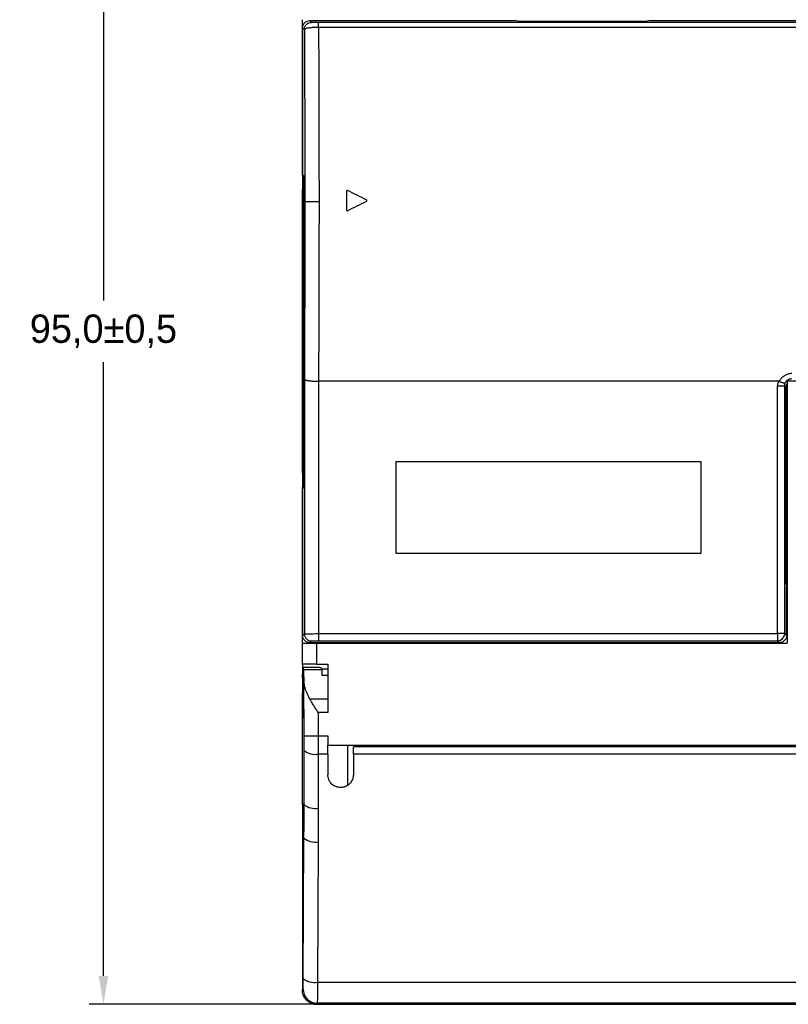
# Model space of a CAD drawing. Header units: millimetres. Extents: x 656 to 1378, y 2 to 512.
# Tile 3 of 15: x 811 to 865, y 194 to 264. Entities that reach past the tile are written whole.
import ezdxf

# ---------------------------------------------------------------- set-up
doc = ezdxf.new("R2010")
doc.units = ezdxf.units.MM
doc.header["$LTSCALE"] = 2
doc.header["$PDSIZE"] = -1
doc.layers.add('HMI-D4', color=250, linetype='Continuous')
doc.dimstyles.new('ISO-25', dxfattribs={"dimtxt": 2.5, "dimasz": 2.5, "dimexe": 1.25, "dimexo": 0.625, "dimtad": 1, "dimtxsty": 'Standard', "dimcen": 2.5, "dimadec": 0, "dimazin": 0, "dimtfac": 1, "dimtmove": 0, "dimatfit": 3, "dimfxl": 1, "dimarcsym": 0})

# ---------------------------------------------------------------- blocks, each defined once
blk = doc.blocks.new('*D13')
at = {"layer": 'Defpoints', "color": 0}
for p in [(831.998, 289.066), (816.55, 194.06), (831.998, 194.06)]:
    blk.add_point(p, dxfattribs=at)
at = {"layer": 'HMI-D4', "color": 0, "lineweight": -2}
for p, q in [((831.998, 289.066), (815.55, 289.066)), ((816.55, 287.066), (816.55, 243.73)), ((816.55, 196.06), (816.55, 239.396)), ((831.998, 194.06), (815.55, 194.06))]:
    blk.add_line(p, q, dxfattribs=at)
at = {"layer": 'HMI-D4', "color": 0}
for points in [[(816.216, 287.066), (816.883, 287.066), (816.55, 289.066)], [(816.216, 196.06), (816.883, 196.06), (816.55, 194.06)]]:
    blk.add_solid(points, dxfattribs=at)
at = {"layer": 'HMI-D4', "color": 0, "insert": (816.55, 241.563), "char_height": 2, "attachment_point": 5}
blk.add_mtext('95,0±0,5', dxfattribs=at)

msp = doc.modelspace()

# ---------------------------------------------------------------- linework, layer by layer
at = {"color": 7, "linetype": 'Continuous', "lineweight": 25}
for p, q in [((830.587, 252.559), (830.587, 263.559)), ((831.23, 263.367), (831.105, 263.492)), ((831.105, 263.492), (845.605, 263.492)), ((845.78, 263.457), (845.605, 263.492)), ((845.78, 263.457), (854.93, 263.457)), ((855.105, 263.492), (854.93, 263.457)), ((855.105, 263.492), (880.955, 263.492)), ((830.605, 262.992), (830.605, 252.64)), ((830.73, 262.867), (830.605, 262.992)), ((880.821, 263.358), (831.731, 263.358)), ((880.821, 263.004), (831.731, 263.004)), ((830.587, 252.559), (830.685, 252.559)), ((830.587, 252.559), (830.587, 251.559)), ((830.605, 252.64), (830.703, 252.542)), ((830.703, 252.542), (830.703, 230.542)), ((830.587, 231.56), (830.587, 251.559)), ((830.587, 251.559), (830.703, 251.559)), ((830.605, 251.542), (830.605, 231.542)), ((830.703, 251.542), (830.605, 251.542)), ((833.705, 251.461), (833.705, 250.123)), ((830.727, 238.2), (830.727, 220.214)), ((831.727, 238.042), (831.727, 220.223)), ((864.176, 238.042), (831.728, 238.042)), ((864.124, 220.223), (864.124, 237.723)), ((864.624, 220.223), (864.624, 237.723)), ((864.624, 237.723), (864.72, 237.627)), ((864.787, 238.059), (864.787, 219.559)), ((864.787, 238.059), (881.487, 238.059)), ((864.72, 223.709), (864.72, 237.627)), ((864.787, 234.359), (864.72, 234.359)), ((837.202, 232.383), (858.702, 232.383)), ((837.202, 225.883), (837.202, 232.383)), ((858.702, 232.383), (858.702, 225.883)), ((830.605, 231.56), (830.587, 231.56)), ((830.587, 231.56), (830.587, 230.56)), ((830.605, 231.542), (830.703, 231.542)), ((830.587, 230.56), (830.703, 230.56)), ((830.587, 219.559), (830.587, 230.56)), ((830.605, 230.445), (830.703, 230.542)), ((830.605, 230.445), (830.605, 220.092)), ((858.702, 225.883), (837.202, 225.883)), ((864.72, 223.709), (864.755, 223.534)), ((864.755, 223.359), (864.755, 223.534)), ((864.755, 220.092), (864.755, 223.359)), ((864.755, 223.359), (864.787, 223.359)), ((830.605, 220.092), (830.727, 220.214)), ((831.105, 219.592), (831.227, 219.714)), ((831.727, 220.223), (864.124, 220.223)), ((831.727, 219.723), (864.124, 219.723)), ((864.124, 220.223), (864.124, 219.723)), ((864.624, 220.223), (864.124, 220.223)), ((864.124, 219.723), (864.255, 219.592)), ((864.624, 220.223), (864.755, 220.092)), ((830.587, 218.06), (830.587, 219.559)), ((830.587, 219.559), (831.587, 219.559)), ((831.105, 219.592), (864.255, 219.592)), ((831.587, 219.559), (831.587, 218.06)), ((831.587, 219.559), (864.787, 219.559)), ((831.587, 218.06), (830.587, 218.06)), ((830.623, 217.86), (830.648, 217.86)), ((830.648, 217.86), (831.787, 217.86)), ((831.987, 217.668), (830.665, 217.668)), ((831.587, 218.06), (832.387, 218.06)), ((831.787, 217.86), (831.787, 217.847)), ((831.987, 217.711), (831.987, 217.668)), ((831.987, 217.261), (831.987, 217.668)), ((832.387, 218.06), (832.387, 214.66)), ((832.387, 217.261), (831.987, 217.261)), ((830.707, 213.014), (830.691, 216.816)), ((830.587, 215.862), (830.587, 216.047)), ((830.587, 208.157), (830.587, 215.862)), ((831.106, 215.621), (832.387, 215.621)), ((831.7, 214.66), (831.707, 213.018)), ((832.387, 214.66), (831.7, 214.66)), ((830.707, 213.014), (831.707, 213.018)), ((831.707, 213.018), (832.387, 213.018)), ((832.387, 213.018), (832.387, 212.359)), ((830.707, 208.158), (830.709, 211.978)), ((832.387, 212.359), (1005.787, 212.359)), ((832.387, 211.724), (832.387, 212.359)), ((833.787, 209.524), (833.787, 212.359)), ((1003.987, 212.227), (834.187, 212.227)), ((834.187, 211.724), (834.187, 212.227)), ((831.709, 211.724), (831.707, 207.903)), ((832.387, 211.724), (831.709, 211.724)), ((832.387, 211.724), (832.387, 210.26)), ((1003.987, 211.724), (834.187, 211.724)), ((834.187, 211.724), (834.187, 210.26)), ((830.707, 208.158), (830.587, 208.157)), ((830.587, 208.157), (830.587, 205.789)), ((830.701, 205.789), (830.587, 205.789)), ((830.587, 205.789), (830.587, 195.06)), ((830.655, 195.877), (830.701, 205.789)), ((831.701, 205.53), (831.655, 195.618)), ((831.655, 195.618), (1006.52, 195.618)), ((830.587, 195.06), (830.639, 195.136)), ((831.638, 194.137), (831.587, 194.06)), ((831.587, 194.06), (1006.588, 194.06)), ((831.587, 194.059), (833.787, 194.059)), ((1006.537, 194.137), (831.638, 194.137)), ((833.787, 194.059), (833.787, 194.06)), ((833.787, 194.059), (997.787, 194.059))]:
    msp.add_line(p, q, dxfattribs=at)
at = {"color": 8, "linetype": 'Continuous', "lineweight": 25}
for p, q in [((831.978, 217.73), (832.387, 217.73)), ((830.697, 215.16), (830.665, 215.16))]:
    msp.add_line(p, q, dxfattribs=at)
at = {"color": 7, "linetype": 'Continuous', "lineweight": 25, "flags": 128}
for points in [[(830.587, 218.06), (830.587, 218.054), (830.587, 218.038), (830.587, 218.012), (830.587, 217.975), (830.587, 217.929), (830.587, 217.872), (830.587, 217.805), (830.587, 217.73)], [(830.587, 217.73), (830.587, 217.655), (830.587, 217.576), (830.587, 217.493), (830.587, 217.407), (830.587, 217.318), (830.587, 217.225), (830.587, 217.128), (830.587, 217.028)], [(830.587, 217.028), (830.587, 216.922), (830.587, 216.811), (830.587, 216.694), (830.587, 216.572), (830.587, 216.446), (830.587, 216.316), (830.587, 216.183), (830.587, 216.047)], [(830.587, 208.205), (830.587, 207.907), (830.587, 207.608), (830.587, 207.307), (830.587, 207.005), (830.587, 206.702), (830.587, 206.398), (830.587, 206.094), (830.587, 205.789)]]:
    msp.add_lwpolyline(points, dxfattribs=at)
at = {"color": 7, "linetype": 'Continuous', "lineweight": 25}
for centre, radius, start, end in [((864.124, 220.223), 0.5, 270.02044, 359.97956), ((831.482, 212.923), 1.22, 230.70079, 280.73053), ((831.48, 209.102), 1.22, 230.70079, 280.73053), ((831.479, 206.731), 1.221, 230.47599, 280.49814), ((831.432, 196.819), 1.221, 230.47599, 280.49814), ((831.639, 195.137), 1, 180.03611, 269.9748), ((831.587, 195.059), 1, 247.13667, 270)]:
    msp.add_arc(centre, radius, start, end, dxfattribs=at)
for points, knots in [([(830.605, 262.992), (830.605, 263.051), (830.616, 263.115), (830.664, 263.238), (830.703, 263.297), (830.8, 263.394), (830.859, 263.433), (830.982, 263.481), (831.046, 263.492), (831.105, 263.492)], [0, 0, 0, 0, 0.25, 0.25, 0.5, 0.5, 0.75, 0.75, 1, 1, 1, 1]), ([(830.73, 262.867), (830.73, 262.998), (830.784, 263.128), (830.969, 263.313), (831.099, 263.367), (831.23, 263.367)], [0, 0, 0, 0, 0.5, 0.5, 1, 1, 1, 1]), ([(831.731, 263.004), (831.7, 263.004), (831.634, 263.004), (831.527, 263.004), (831.408, 263.003), (831.279, 262.998), (831.146, 262.988), (831.016, 262.973), (830.9, 262.951), (830.807, 262.925), (830.745, 262.895), (830.735, 262.876), (830.73, 262.867)], [0, 0, 0, 0, 0.058996, 0.127624, 0.206419, 0.295665, 0.395241, 0.504457, 0.621924, 0.745529, 0.87256, 1, 1, 1, 1]), ([(831.731, 263.004), (831.731, 263.103), (831.731, 263.198), (831.731, 263.326), (831.731, 263.356), (831.731, 263.358)], [0, 0, 0, 0, 0.5, 0.5, 1, 1, 1, 1]), ([(831.731, 263.004), (831.732, 262.793), (831.734, 262.371), (831.737, 261.733), (831.74, 261.094), (831.743, 260.453), (831.745, 259.809), (831.748, 259.164), (831.75, 258.517), (831.752, 257.869), (831.754, 257.22), (831.755, 256.569), (831.757, 255.918), (831.758, 255.266), (831.759, 254.613), (831.76, 253.96), (831.761, 253.306), (831.761, 252.653), (831.762, 251.999), (831.762, 251.346), (831.762, 250.91), (831.762, 250.693)], [0, 0, 0, 0, 0.053, 0.10596, 0.158878, 0.211756, 0.264592, 0.317388, 0.370142, 0.422856, 0.475528, 0.52816, 0.58075, 0.6333, 0.685808, 0.738276, 0.790703, 0.843089, 0.895433, 0.947737, 1, 1, 1, 1]), ([(833.777, 251.506), (833.762, 251.513), (833.743, 251.513), (833.714, 251.495), (833.705, 251.478), (833.705, 251.461)], [0, 0, 0, 0, 0.5, 0.5, 1, 1, 1, 1]), ([(831.762, 250.693), (831.645, 250.693), (831.519, 250.693), (831.276, 250.693), (831.158, 250.693), (830.964, 250.694), (830.887, 250.694), (830.788, 250.694), (830.764, 250.695), (830.762, 250.695)], [0, 0, 0, 0, 0.25, 0.25, 0.5, 0.5, 0.75, 0.75, 1, 1, 1, 1]), ([(831.762, 250.693), (831.762, 250.475), (831.762, 250.04), (831.762, 249.389), (831.761, 248.738), (831.761, 248.09), (831.76, 247.443), (831.759, 246.798), (831.758, 246.154), (831.757, 245.513), (831.755, 244.875), (831.753, 244.239), (831.752, 243.605), (831.75, 242.974), (831.747, 242.346), (831.745, 241.721), (831.743, 241.099), (831.74, 240.481), (831.737, 239.865), (831.734, 239.254), (831.731, 238.646), (831.729, 238.243), (831.728, 238.042)], [0, 0, 0, 0, 0.0507695, 0.101458, 0.1520655, 0.2025919, 0.2530373, 0.3034018, 0.3536852, 0.4038876, 0.4540091, 0.5040495, 0.5540089, 0.6038874, 0.6536849, 0.7034014, 0.7530369, 0.8025914, 0.852065, 0.9014576, 0.9507693, 1, 1, 1, 1]), ([(833.705, 250.123), (833.705, 250.106), (833.714, 250.089), (833.743, 250.072), (833.762, 250.071), (833.777, 250.078)], [0, 0, 0, 0, 0.5, 0.5, 1, 1, 1, 1]), ([(865.12, 238.58), (865.094, 238.579), (865.035, 238.578), (864.938, 238.565), (864.823, 238.536), (864.707, 238.488), (864.61, 238.434), (864.538, 238.382), (864.468, 238.325), (864.391, 238.257), (864.33, 238.183), (864.287, 238.121), (864.257, 238.074), (864.242, 238.043), (864.236, 238.031)], [0, 0, 0, 0, 0.072369, 0.159558, 0.261505, 0.394194, 0.499067, 0.564607, 0.636497, 0.749387, 0.845967, 0.903368, 0.960582, 1, 1, 1, 1]), ([(830.727, 238.2), (830.729, 238.194), (830.732, 238.183), (830.751, 238.166), (830.778, 238.149), (830.816, 238.132), (830.863, 238.116), (830.917, 238.101), (830.978, 238.088), (831.043, 238.077), (831.111, 238.068), (831.181, 238.06), (831.251, 238.054), (831.32, 238.049), (831.387, 238.046), (831.452, 238.044), (831.515, 238.043), (831.573, 238.042), (831.628, 238.042), (831.679, 238.042), (831.712, 238.042), (831.728, 238.042)], [0, 0, 0, 0, 0.066608, 0.133524, 0.200311, 0.266528, 0.331744, 0.395553, 0.45759, 0.517539, 0.575137, 0.630179, 0.682515, 0.732045, 0.778717, 0.82252, 0.863473, 0.901623, 0.937038, 0.969799, 1, 1, 1, 1]), ([(864.124, 237.723), (864.182, 237.723), (864.245, 237.723), (864.367, 237.723), (864.426, 237.723), (864.523, 237.723), (864.561, 237.723), (864.611, 237.723), (864.623, 237.723), (864.624, 237.723)], [0, 0, 0, 0, 0.25, 0.25, 0.5, 0.5, 0.75, 0.75, 1, 1, 1, 1]), ([(864.236, 238.031), (864.258, 238.022), (864.302, 238.004), (864.367, 237.979), (864.429, 237.956), (864.486, 237.938), (864.537, 237.924), (864.581, 237.915), (864.615, 237.911), (864.641, 237.912), (864.658, 237.915), (864.663, 237.92), (864.665, 237.922)], [0, 0, 0, 0, 0.100139, 0.203086, 0.307806, 0.413148, 0.517929, 0.621028, 0.721462, 0.818443, 0.911403, 1, 1, 1, 1]), ([(864.665, 237.922), (864.701, 238.008), (864.762, 238.086), (864.923, 238.195), (865.021, 238.226), (865.12, 238.226)], [0, 0, 0, 0, 0.5, 0.5, 1, 1, 1, 1]), ([(831.105, 219.592), (831.046, 219.592), (830.982, 219.603), (830.859, 219.651), (830.8, 219.69), (830.703, 219.787), (830.664, 219.846), (830.616, 219.969), (830.605, 220.033), (830.605, 220.092)], [0, 0, 0, 0, 0.25, 0.25, 0.5, 0.5, 0.75, 0.75, 1, 1, 1, 1]), ([(830.727, 220.214), (830.732, 220.216), (830.842, 220.217), (831.211, 220.22), (831.468, 220.222), (831.727, 220.223)], [0, 0, 0, 0, 0.5, 0.5, 1, 1, 1, 1]), ([(830.727, 220.214), (830.727, 220.156), (830.738, 220.092), (830.787, 219.969), (830.825, 219.91), (830.923, 219.812), (830.982, 219.774), (831.105, 219.725), (831.168, 219.715), (831.227, 219.714)], [0, 0, 0, 0, 0.25, 0.25, 0.5, 0.5, 0.75, 0.75, 1, 1, 1, 1]), ([(831.727, 220.223), (831.727, 220.094), (831.727, 219.965), (831.727, 219.78), (831.727, 219.725), (831.727, 219.723)], [0, 0, 0, 0, 0.5, 0.5, 1, 1, 1, 1]), ([(864.755, 220.092), (864.755, 220.033), (864.744, 219.969), (864.695, 219.846), (864.657, 219.787), (864.56, 219.69), (864.501, 219.651), (864.377, 219.603), (864.314, 219.592), (864.255, 219.592)], [0, 0, 0, 0, 0.25, 0.25, 0.5, 0.5, 0.75, 0.75, 1, 1, 1, 1]), ([(830.623, 217.86), (830.619, 217.86), (830.614, 217.817), (830.606, 217.646), (830.602, 217.518), (830.599, 217.36)], [0, 0, 0, 0, 0.5, 0.5, 1, 1, 1, 1]), ([(831.887, 217.799), (831.877, 217.802), (831.857, 217.808), (831.832, 217.818), (831.809, 217.828), (831.791, 217.838), (831.789, 217.844), (831.787, 217.847)], [0, 0, 0, 0, 0.167253, 0.333454, 0.500439, 0.75073, 1, 1, 1, 1]), ([(831.987, 217.711), (831.987, 217.717), (831.986, 217.73), (831.977, 217.747), (831.961, 217.765), (831.933, 217.783), (831.903, 217.793), (831.887, 217.799)], [0, 0, 0, 0, 0.168985, 0.335795, 0.502205, 0.752066, 1, 1, 1, 1]), ([(830.595, 217.121), (830.593, 216.957), (830.591, 216.762), (830.588, 216.333), (830.587, 216.099), (830.587, 215.862)], [0, 0, 0, 0, 0.5, 0.5, 1, 1, 1, 1]), ([(830.691, 216.816), (830.692, 216.782), (830.696, 216.713), (830.712, 216.604), (830.738, 216.488), (830.772, 216.366), (830.823, 216.215), (830.895, 216.035), (830.991, 215.829), (831.068, 215.691), (831.106, 215.621)], [0, 0, 0, 0, 0.092787, 0.18884, 0.288506, 0.392094, 0.499881, 0.664728, 0.831203, 1, 1, 1, 1]), ([(830.697, 215.16), (830.696, 215.235), (830.696, 215.32), (830.694, 215.504), (830.693, 215.604), (830.69, 215.796), (830.687, 215.887), (830.683, 216.02), (830.68, 216.06), (830.675, 216.06), (830.672, 216.02), (830.668, 215.887), (830.667, 215.796), (830.665, 215.604), (830.665, 215.504), (830.665, 215.32), (830.665, 215.235), (830.665, 215.16)], [0, 0, 0, 0, 0.125, 0.125, 0.25, 0.25, 0.375, 0.375, 0.5, 0.5, 0.625, 0.625, 0.75, 0.75, 0.875, 0.875, 1, 1, 1, 1]), ([(831.7, 214.66), (831.668, 214.71), (831.608, 214.804), (831.525, 214.934), (831.455, 215.046), (831.359, 215.2), (831.241, 215.391), (831.149, 215.548), (831.106, 215.621)], [0, 0, 0, 0, 0.154684, 0.289568, 0.404652, 0.499936, 0.767068, 1, 1, 1, 1]), ([(830.665, 215.16), (830.666, 215.085), (830.666, 215), (830.668, 214.816), (830.669, 214.716), (830.672, 214.524), (830.675, 214.432), (830.679, 214.299), (830.682, 214.26), (830.687, 214.26), (830.69, 214.299), (830.694, 214.432), (830.695, 214.524), (830.697, 214.716), (830.697, 214.816), (830.697, 215), (830.697, 215.085), (830.697, 215.16)], [0, 0, 0, 0, 0.125, 0.125, 0.25, 0.25, 0.375, 0.375, 0.5, 0.5, 0.625, 0.625, 0.75, 0.75, 0.875, 0.875, 1, 1, 1, 1]), ([(831.707, 213.018), (831.707, 212.945), (831.708, 212.799), (831.708, 212.581), (831.708, 212.364), (831.709, 212.148), (831.709, 211.935), (831.709, 211.794), (831.709, 211.724)], [0, 0, 0, 0, 0.167326, 0.334388, 0.501187, 0.667722, 0.833993, 1, 1, 1, 1]), ([(833.287, 209.36), (833.181, 209.36), (833.067, 209.379), (832.845, 209.467), (832.739, 209.536), (832.563, 209.711), (832.494, 209.818), (832.407, 210.039), (832.387, 210.154), (832.387, 210.26)], [0, 0, 0, 0, 0.25, 0.25, 0.5, 0.5, 0.75, 0.75, 1, 1, 1, 1]), ([(834.187, 210.26), (834.187, 210.154), (834.168, 210.039), (834.08, 209.818), (834.012, 209.711), (833.836, 209.535), (833.729, 209.467), (833.508, 209.379), (833.393, 209.36), (833.287, 209.36)], [0, 0, 0, 0, 0.25, 0.25, 0.5, 0.5, 0.75, 0.75, 1, 1, 1, 1]), ([(830.659, 200.76), (830.659, 200.829), (830.659, 200.906), (830.658, 201.075), (830.658, 201.167), (830.655, 201.343), (830.654, 201.427), (830.65, 201.549), (830.647, 201.585), (830.643, 201.585), (830.64, 201.549), (830.636, 201.427), (830.635, 201.343), (830.632, 201.167), (830.632, 201.075), (830.631, 200.906), (830.631, 200.829), (830.631, 200.76)], [0, 0, 0, 0, 0.125, 0.125, 0.25, 0.25, 0.375, 0.375, 0.5, 0.5, 0.625, 0.625, 0.75, 0.75, 0.875, 0.875, 1, 1, 1, 1]), ([(830.631, 200.76), (830.631, 200.691), (830.631, 200.613), (830.632, 200.444), (830.632, 200.353), (830.635, 200.177), (830.636, 200.093), (830.64, 199.971), (830.643, 199.935), (830.647, 199.935), (830.65, 199.971), (830.654, 200.093), (830.655, 200.177), (830.658, 200.353), (830.658, 200.444), (830.659, 200.613), (830.659, 200.691), (830.659, 200.76)], [0, 0, 0, 0, 0.125, 0.125, 0.25, 0.25, 0.375, 0.375, 0.5, 0.5, 0.625, 0.625, 0.75, 0.75, 0.875, 0.875, 1, 1, 1, 1]), ([(830.639, 195.136), (830.64, 195.139), (830.642, 195.157), (830.646, 195.228), (830.647, 195.282), (830.65, 195.419), (830.652, 195.502), (830.654, 195.683), (830.654, 195.781), (830.655, 195.877)], [0, 0, 0, 0, 0.25, 0.25, 0.5, 0.5, 0.75, 0.75, 1, 1, 1, 1]), ([(831.655, 195.618), (831.652, 195.205), (831.649, 194.83), (831.644, 194.301), (831.641, 194.148), (831.638, 194.137)], [0, 0, 0, 0, 0.5, 0.5, 1, 1, 1, 1]), ([(831.587, 194.06), (831.469, 194.06), (831.342, 194.081), (831.096, 194.179), (830.978, 194.255), (830.783, 194.45), (830.706, 194.568), (830.609, 194.815), (830.587, 194.942), (830.587, 195.06)], [0, 0, 0, 0, 0.25, 0.25, 0.5, 0.5, 0.75, 0.75, 1, 1, 1, 1])]:
    msp.add_open_spline(points, degree=3, knots=knots, dxfattribs=at)
for points in [[(830.73, 262.867), (830.752, 258.934), (830.762, 254.814), (830.762, 250.695)], [(831.731, 263.358), (831.465, 263.358), (831.235, 263.362), (831.23, 263.367)], [(835.115, 250.837), (834.669, 251.06), (834.223, 251.283), (833.777, 251.506)], [(830.762, 250.695), (830.762, 246.46), (830.75, 242.227), (830.727, 238.2)], [(833.777, 250.078), (834.223, 250.301), (834.669, 250.524), (835.115, 250.747)], [(835.143, 250.792), (835.143, 250.81), (835.132, 250.828), (835.115, 250.837)], [(835.115, 250.747), (835.132, 250.755), (835.143, 250.773), (835.143, 250.792)], [(864.176, 238.042), (864.141, 237.94), (864.124, 237.831), (864.124, 237.723)], [(864.236, 238.031), (864.217, 238.038), (864.197, 238.042), (864.176, 238.042)], [(864.624, 237.723), (864.624, 237.791), (864.638, 237.859), (864.665, 237.922)], [(864.787, 237.878), (864.744, 237.803), (864.72, 237.714), (864.72, 237.627)], [(831.227, 219.714), (831.232, 219.719), (831.469, 219.723), (831.727, 219.723)], [(830.665, 217.668), (830.659, 217.793), (830.653, 217.86), (830.648, 217.86)], [(830.665, 217.668), (830.674, 217.473), (830.683, 217.178), (830.691, 216.816)], [(830.595, 217.121), (830.596, 217.205), (830.598, 217.285), (830.599, 217.36)], [(830.709, 211.978), (830.709, 212.315), (830.708, 212.666), (830.707, 213.014)], [(830.701, 205.789), (830.705, 206.579), (830.707, 207.368), (830.707, 208.158)], [(831.707, 207.903), (831.707, 207.112), (831.705, 206.321), (831.701, 205.53)]]:
    msp.add_open_spline(points, degree=3, dxfattribs=at)

# ---------------------------------------------------------------- dimensions: what is measured, and where the dimension line sits
at = {"layer": 'HMI-D4', "color": 0}
dim = msp.add_linear_dim(base=(816.55, 194.06), p1=(831.998, 289.066), p2=(831.998, 194.06), angle=90, dimstyle='ISO-25', override={"dimtxt": 2, "dimasz": 2, "dimexe": 1, "dimexo": 0, "dimgap": 1, "dimtih": 1, "dimtoh": 1, "dimdec": 1, "dimzin": 0, "dimadec": 2, "dimtol": 1, "dimtp": 0.5, "dimtm": 0.5, "dimtdec": 1, "dimtzin": 0}, dxfattribs=at)
dim.commit()
dim.dimension.update_dxf_attribs({"geometry": '*D13', "text_midpoint": (816.55, 241.563)})

doc.saveas('drawing.dxf')
